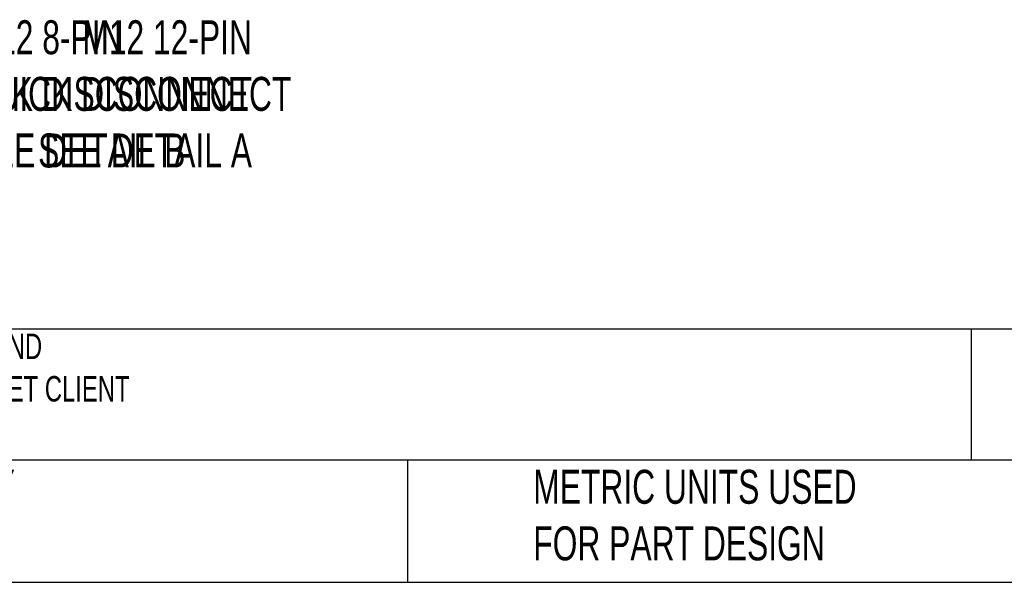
# Model space of a CAD drawing. Header units: millimetres. Extents: x 8 to 341, y 8 to 262.
# Tile 7 of 30: x 121 to 197, y 8 to 52. Entities that reach past the tile are written whole.
import ezdxf

# ---------------------------------------------------------------- set-up
doc = ezdxf.new("R2010")
doc.units = ezdxf.units.MM
doc.header["$LTSCALE"] = 1.25
doc.layers.add('DIMENSIONS', color=140, linetype='Continuous', lineweight=25)
doc.layers.add('TEXT', color=140, linetype='Continuous', lineweight=25)
doc.styles.add('SLDTEXTSTYLE0', font='TXT', dxfattribs={"width": 0.7})

msp = doc.modelspace()

# ---------------------------------------------------------------- linework, layer by layer
at = {"layer": 'TEXT'}
for p, q in [((341.312, 27.658), (7.937, 27.658)), ((194.699, 27.658), (194.699, 17.462)), ((341.312, 17.462), (7.937, 17.462)), ((150.808, 17.462), (150.808, 7.937)), ((7.937, 7.937), (341.312, 7.937))]:
    msp.add_line(p, q, dxfattribs=at)

# ---------------------------------------------------------------- texts
at = {"layer": 'DIMENSIONS', "char_height": 2.64583, "style": 'SLDTEXTSTYLE0'}
for s, insert, attachment_point in [('M12 12-PIN^JQUICK DISCONNECT^JSEE DETAIL A', (138.696, 51.73), 3), ('M12 8-PIN^JQUICK DISCONNECT^JSEE DETAIL B', (116.859, 51.73), 1)]:
    msp.add_mtext(s, dxfattribs=dict(at, insert=insert, attachment_point=attachment_point))
at = {"layer": 'TEXT', "attachment_point": 1, "style": 'SLDTEXTSTYLE0'}
for s, insert, char_height in [('DI-SORIC CS60 SERIES 2D VISION CAMERA, 50 -515MM OPERATING DISTANCE, LOCALIZATION, DETECTION, COUNTING AND ^JMEASUREMENT, 1440 X 1080 RESOLUTION, WHITE AND RED LIGHT EMISSION, TCP/IP, FTP CLIENT, SFTP CLIENT, PROFINET CLIENT ^JAND ETHERNET/IP CLIENT, IP67.', (9.957, 27.318), 1.984375), ("PART DIMENSIONS MAY DIFFER SLIGHTLY ^JDUE TO MANUFACTURER'S VARIANCES", (68.899, 16.705), 2.64583), ('METRIC UNITS USED ^JFOR PART DESIGN', (160.598, 16.705), 2.64583)]:
    msp.add_mtext(s, dxfattribs=dict(at, insert=insert, char_height=char_height))

doc.saveas('drawing.dxf')
